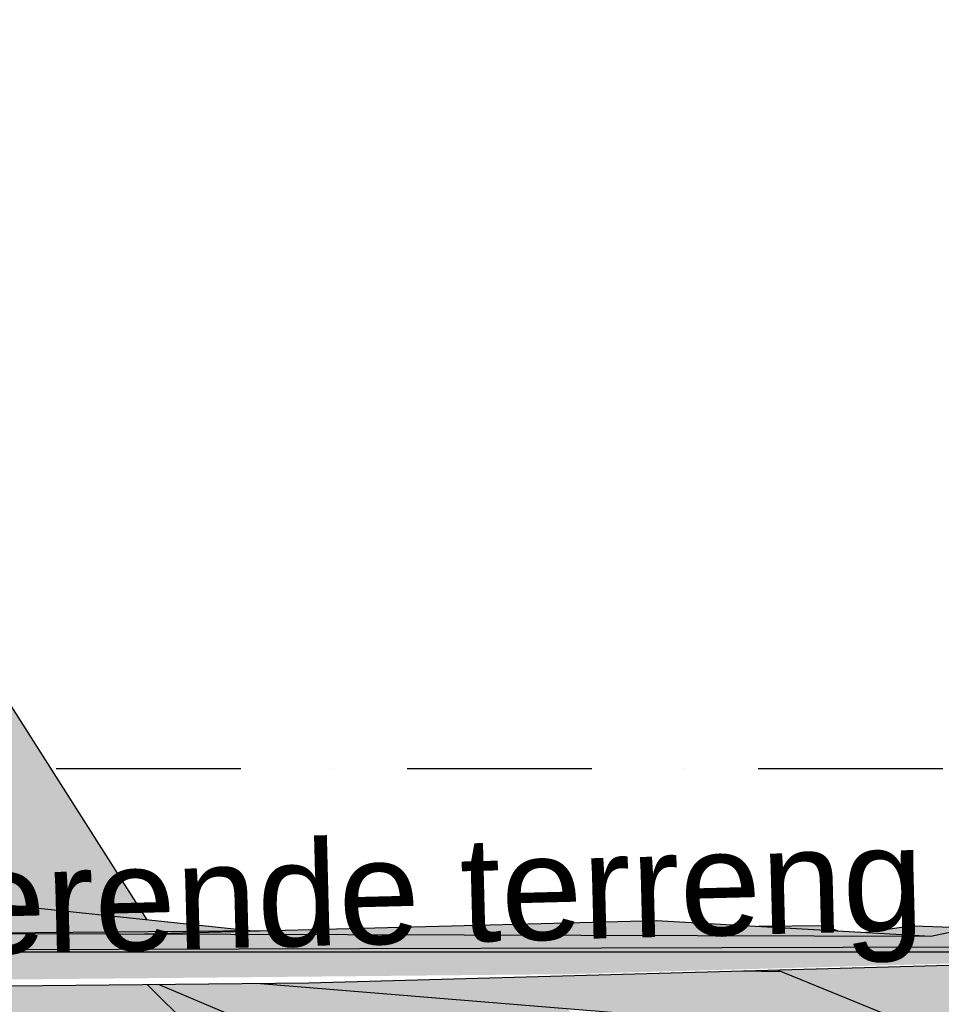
# Model space of a CAD drawing. Header units: millimetres. Extents: x 165469 to 203387225, y -6480348228 to 105421.
# Tile 5 of 67: x 198551672 to 198553432, y -6480306963 to -6480305083. Entities that reach past the tile are written whole.
import ezdxf

# ---------------------------------------------------------------- set-up
doc = ezdxf.new("R2010")
doc.units = ezdxf.units.MM
doc.header["$LTSCALE"] = 0.5
doc.header["$MEASUREMENT"] = 0
doc.linetypes.add('PLINE', pattern=[0])
doc.linetypes.add('Prikk & stiplet', pattern=[1340.555525, 705.555534, -352.777767, 0, -282.222223])
doc.layers.add('711--_E__ Eksisterende terreng(Nye konstruksjoner)', color=7, linetype='Continuous')
doc.layers.add('832- Tekst bygning(Nye konstruksjoner)', color=7, linetype='Continuous')
doc.styles.add('GENERATED_STYLE_1', font='arial.ttf')

msp = doc.modelspace()

# ---------------------------------------------------------------- hatches: boundary and pattern name
at = {"layer": '711--_E__ Eksisterende terreng(Nye konstruksjoner)', "linetype": 'Continuous'}
for points in [[(198551914.8, -6480306800.9), (198550821.6, -6480305082.5), (198551360, -6480306432.5), (198551777.2, -6480306786.3)], [(198551914.8, -6480306800.9), (198550821.6, -6480305082.5), (198551360, -6480306432.5), (198551777.2, -6480306786.3)], [(198551777.2, -6480306786.3), (198551360, -6480306432.5), (198551647.2, -6480306772.4)], [(198551777.2, -6480306786.3), (198551360, -6480306432.5), (198551647.2, -6480306772.4)], [(198551553.7, -6480306762.5), (198551354.1, -6480306826.7), (198551591.1, -6480306827.3), (198552117.6, -6480306822.5)], [(198551553.7, -6480306762.5), (198551354.1, -6480306826.7), (198551591.1, -6480306827.3), (198552117.6, -6480306822.5)], [(198553412.5, -6480306832.5), (198553644.7, -6480306852.5), (198553695.6, -6480306772.5)], [(198553412.5, -6480306832.5), (198553644.7, -6480306852.5), (198553695.6, -6480306772.5)], [(198551910.4, -6480306828.2), (198552023.4, -6480306828.6), (198552887.6, -6480306802.5)], [(198551910.4, -6480306828.2), (198552023.4, -6480306828.6), (198552887.6, -6480306802.5)], [(198552887.6, -6480306802.5), (198552023.4, -6480306828.6), (198553412.5, -6480306832.5)], [(198552887.6, -6480306802.5), (198552023.4, -6480306828.6), (198553412.5, -6480306832.5)], [(198549627.6, -6480306913.9), (198549859.8, -6480306862.5), (198553644.7, -6480306852.5), (198549891.5, -6480306822.5)], [(198549627.6, -6480306913.9), (198549859.8, -6480306862.5), (198553644.7, -6480306852.5), (198549891.5, -6480306822.5)], [(198549891.5, -6480306822.5), (198553644.7, -6480306852.5), (198553412.5, -6480306832.5)], [(198549891.5, -6480306822.5), (198553644.7, -6480306852.5), (198553412.5, -6480306832.5)], [(198551591.1, -6480306827.3), (198551910.4, -6480306828.2), (198552133.3, -6480306822.4)], [(198551591.1, -6480306827.3), (198551910.4, -6480306828.2), (198552133.3, -6480306822.4)], [(198553211, -6480306812.5), (198553083, -6480306813.7), (198553096.9, -6480306814.5)], [(198553211, -6480306812.5), (198553083, -6480306813.7), (198553096.9, -6480306814.5)], [(198553211, -6480306812.5), (198553096.9, -6480306814.5), (198553218.9, -6480306821.4)], [(198553211, -6480306812.5), (198553096.9, -6480306814.5), (198553218.9, -6480306821.4)], [(198553234.8, -6480306822.3), (198553211, -6480306812.5), (198553218.9, -6480306821.4)], [(198553234.8, -6480306822.3), (198553211, -6480306812.5), (198553218.9, -6480306821.4)], [(198553288.2, -6480306825.4), (198553312.1, -6480306826.8), (198553379, -6480306812.5)], [(198553288.2, -6480306825.4), (198553312.1, -6480306826.8), (198553379, -6480306812.5)], [(198553312.1, -6480306826.8), (198553377.5, -6480306830.5), (198553379, -6480306812.5)], [(198553312.1, -6480306826.8), (198553377.5, -6480306830.5), (198553379, -6480306812.5)], [(198553379, -6480306812.5), (198553377.5, -6480306830.5), (198553404.8, -6480306832.1)], [(198553379, -6480306812.5), (198553377.5, -6480306830.5), (198553404.8, -6480306832.1)], [(198553452.2, -6480306814.9), (198553379, -6480306812.5), (198553404.8, -6480306832.1), (198553412.5, -6480306832.5), (198553452.2, -6480306824.1)], [(198553452.2, -6480306814.9), (198553379, -6480306812.5), (198553404.8, -6480306832.1), (198553412.5, -6480306832.5), (198553452.2, -6480306824.1)], [(198555353.3, -6480306832), (198553956.5, -6480306862.5), (198552718.2, -6480306904.9)], [(198555353.3, -6480306832), (198553956.5, -6480306862.5), (198552718.2, -6480306904.9)], [(198549859.8, -6480306862.5), (198553702, -6480306862.5), (198553644.7, -6480306852.5)], [(198549859.8, -6480306862.5), (198553702, -6480306862.5), (198553644.7, -6480306852.5)], [(198549859.8, -6480306862.5), (198550844, -6480306922.9), (198552718.2, -6480306904.9), (198553956.5, -6480306862.5)], [(198549859.8, -6480306862.5), (198550844, -6480306922.9), (198552718.2, -6480306904.9), (198553956.5, -6480306862.5)], [(198553051.1, -6480306898.9), (198553126.5, -6480306900.1), (198553119.2, -6480306897)], [(198553051.1, -6480306898.9), (198553126.5, -6480306900.1), (198553119.2, -6480306897)], [(198553119.2, -6480306897), (198553983.6, -6480307249.9), (198553970.1, -6480307214.1), (198553871.2, -6480307012.5), (198553306.2, -6480306891.9)], [(198553119.2, -6480306897), (198553983.6, -6480307249.9), (198553970.1, -6480307214.1), (198553871.2, -6480307012.5), (198553306.2, -6480306891.9)], [(198553306.2, -6480306891.9), (198553871.2, -6480307012.5), (198553867.1, -6480306987.8), (198553711, -6480306892.8), (198553659.8, -6480306882.5), (198553656.8, -6480306882.2)], [(198553306.2, -6480306891.9), (198553871.2, -6480307012.5), (198553867.1, -6480306987.8), (198553711, -6480306892.8), (198553659.8, -6480306882.5), (198553656.8, -6480306882.2)], [(198552132.1, -6480306922.7), (198553394.2, -6480307025.5), (198553343.8, -6480306988.8), (198553126.5, -6480306900.1), (198553051.1, -6480306898.9), (198552224.6, -6480306921.8)], [(198552132.1, -6480306922.7), (198553394.2, -6480307025.5), (198553343.8, -6480306988.8), (198553126.5, -6480306900.1), (198553051.1, -6480306898.9), (198552224.6, -6480306921.8)], [(198551048.4, -6480307062.5), (198552035.5, -6480307102.5), (198551687.3, -6480306926.9), (198551657.2, -6480306927.2)], [(198551048.4, -6480307062.5), (198552035.5, -6480307102.5), (198551687.3, -6480306926.9), (198551657.2, -6480306927.2)], [(198551687.3, -6480306926.9), (198552035.5, -6480307102.5), (198552128.1, -6480307135.1), (198552105.1, -6480307112.3), (198551688.4, -6480306926.9)], [(198551687.3, -6480306926.9), (198552035.5, -6480307102.5), (198552128.1, -6480307135.1), (198552105.1, -6480307112.3), (198551688.4, -6480306926.9)], [(198551688.4, -6480306926.9), (198552105.1, -6480307112.3), (198551915.6, -6480306924.7)], [(198551688.4, -6480306926.9), (198552105.1, -6480307112.3), (198551915.6, -6480306924.7)], [(198551915.6, -6480306924.7), (198553125.6, -6480308122.5), (198554141.5, -6480308547.1), (198554071.3, -6480308476.7), (198551963.5, -6480306935.7), (198551937.2, -6480306924.5)], [(198551915.6, -6480306924.7), (198553125.6, -6480308122.5), (198554141.5, -6480308547.1), (198554071.3, -6480308476.7), (198551963.5, -6480306935.7), (198551937.2, -6480306924.5)], [(198552132.1, -6480306922.7), (198551937.2, -6480306924.5), (198552950, -6480307352.5), (198552755, -6480307011.5), (198552718, -6480306970.4)], [(198552132.1, -6480306922.7), (198551937.2, -6480306924.5), (198552950, -6480307352.5), (198552755, -6480307011.5), (198552718, -6480306970.4)], [(198552950, -6480307352.5), (198551963.5, -6480306935.7), (198554071.3, -6480308476.7)], [(198552950, -6480307352.5), (198551963.5, -6480306935.7), (198554071.3, -6480308476.7)]]:
    msp.add_hatch(color=256, dxfattribs=at).paths.add_polyline_path(points)

# ---------------------------------------------------------------- linework, layer by layer
at = {"linetype": 'Prikk & stiplet'}
msp.add_line((198549060.3, -6480306512.5), (198573718.2, -6480306512.5), dxfattribs=at)
at = {"layer": '711--_E__ Eksisterende terreng(Nye konstruksjoner)', "linetype": 'PLINE'}
for p, q in [((198550821.6, -6480305082.5), (198551914.8, -6480306800.9)), ((198551553.7, -6480306762.5), (198552117.6, -6480306822.5)), ((198553412.5, -6480306832.5), (198553695.6, -6480306772.5)), ((198551910.4, -6480306828.2), (198552887.6, -6480306802.5)), ((198552887.6, -6480306802.5), (198553412.5, -6480306832.5)), ((198549891.5, -6480306822.5), (198553412.5, -6480306832.5)), ((198552133.3, -6480306822.4), (198551591.1, -6480306827.3)), ((198553211, -6480306812.5), (198553083, -6480306813.7)), ((198553211, -6480306812.5), (198553234.8, -6480306822.3)), ((198553379, -6480306812.5), (198553288.2, -6480306825.4)), ((198553379, -6480306812.5), (198553452.2, -6480306814.9)), ((198549859.8, -6480306862.5), (198553644.7, -6480306852.5)), ((198549859.8, -6480306862.5), (198553956.5, -6480306862.5)), ((198553983.6, -6480307249.9), (198553119.2, -6480306897)), ((198553051.1, -6480306898.9), (198553126.5, -6480306900.1)), ((198553125.6, -6480308122.5), (198551915.6, -6480306924.7)), ((198552950, -6480307352.5), (198551937.2, -6480306924.5)), ((198552132.1, -6480306922.7), (198553394.2, -6480307025.5))]:
    msp.add_line(p, q, dxfattribs=at)
at = {"layer": '711--_E__ Eksisterende terreng(Nye konstruksjoner)', "linetype": 'PLINE', "flags": 128}
msp.add_lwpolyline([(198549060.3, -6480307311.3), (198550026.1, -6480307116.7), (198551015.4, -6480306933.4), (198552224.6, -6480306921.8), (198555315, -6480306836.3), (198555788.5, -6480306840.7), (198555803.5, -6480306846.4)], dxfattribs=at)

# ---------------------------------------------------------------- texts
at = {"layer": '832- Tekst bygning(Nye konstruksjoner)', "linetype": 'Continuous', "insert": (198550818.9, -6480306687), "char_height": 200, "attachment_point": 1, "rotation": 1.4672, "style": 'GENERATED_STYLE_1'}
msp.add_mtext('\\A1;{\\pql;\\fArial|b0|i0|c0|p0;\\W1.000000;Eksisterende terreng}', dxfattribs=at)

doc.saveas('drawing.dxf')
